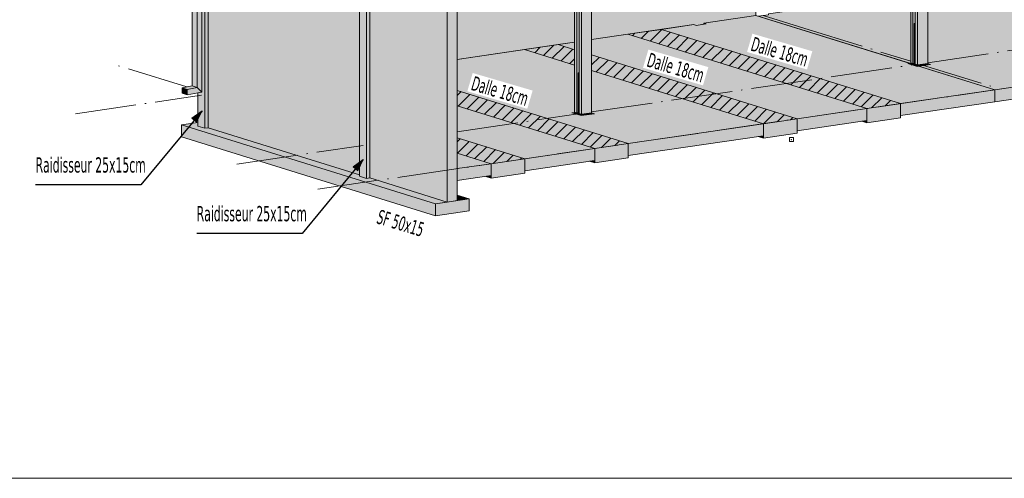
# Model space of a CAD drawing. Header units: millimetres. Extents: x 0 to 1517, y -116 to 725.
# Tile 211 of 256: x 941 to 1102, y 245 to 320. Entities that reach past the tile are written whole.
import ezdxf

# ---------------------------------------------------------------- set-up
doc = ezdxf.new("R2010")
doc.units = ezdxf.units.MM
doc.linetypes.add('CADWORK_5', pattern=[13.2, 10, -1.5, 0.2, -1.5])
doc.layers.add('Ech.1_100', color=7, linetype='Continuous')
doc.layers.add('Ech.1_75', color=7, linetype='Continuous')
doc.styles.add('tahoma-', font='txt', dxfattribs={"height": 1})
doc.dimstyles.new('ISO-25', dxfattribs={"dimtxt": 2.5, "dimasz": 2.5, "dimexe": 1.25, "dimexo": 0.625, "dimtad": 1, "dimtxsty": 'Standard', "dimcen": 2.5, "dimadec": 0, "dimazin": 0, "dimtfac": 1, "dimtmove": 0, "dimatfit": 3, "dimfxl": 1, "dimarcsym": 0})
pattern_1 = [(45, (0, 0), (-0.942809, 0.942809), [])]

# ---------------------------------------------------------------- blocks, each defined once
blk = doc.blocks.new('CDWK_PTTYP01')
at = {"color": 0, "linetype": 'Continuous', "lineweight": -2}
for p, q in [((-0.5, 0.5), (0.5, 0.5)), ((-0.5, -0.5), (-0.5, 0.5)), ((0.5, 0.5), (0.5, -0.5)), ((0.5, -0.5), (-0.5, -0.5))]:
    blk.add_line(p, q, dxfattribs=at)
blk.add_point((0, 0), dxfattribs=at)
blk = doc.blocks.new('cw-line-extremity2')
at = {"linetype": 'Continuous', "lineweight": 0}
blk.add_hatch(color=0, dxfattribs=at).paths.add_polyline_path([(0, 0), (2, 0.5), (2, -0.5)])
at = {"color": 0, "linetype": 'Continuous', "lineweight": -2}
for p, q in [((0, 0), (2, 0.5)), ((2, -0.5), (0, 0)), ((2, 0.5), (2, -0.5))]:
    blk.add_line(p, q, dxfattribs=at)

msp = doc.modelspace()

# ---------------------------------------------------------------- hatches: boundary and pattern name
at = {"layer": 'Ech.1_75', "linetype": 'Continuous', "lineweight": 5, "true_color": 0xe0c8b3, "transparency": 33554687}
for points in [[(1087.835, 312.35), (1089.483, 312.591), (1089.483, 356.072), (1088, 356.533), (1088, 358.268), (1089.483, 359.6), (1089.483, 370.401), (1088, 370.861), (1087.835, 370.837), (1087.835, 312.35)], [(1034.373, 344.997), (1033.054, 344.804), (1033.054, 347.015), (1034.537, 349.113), (1034.537, 352.587), (1032.889, 353.099), (1032.889, 304.293), (1034.537, 304.534), (1034.537, 345.231), (1034.373, 344.997)], [(1087.835, 351.298), (1087.457, 351.243), (1087.457, 312.467), (1087.835, 312.35), (1087.835, 351.298)], [(1086.702, 312.701), (1087.08, 312.584), (1087.08, 348.059), (1086.702, 348.262), (1086.702, 312.701)], [(1087.294, 319.129), (1087.457, 319.153), (1087.457, 347.856), (1087.08, 348.059), (1087.08, 312.584), (1087.268, 312.612), (1087.268, 319.118), (1087.269, 319.12), (1087.272, 319.122), (1087.275, 319.124), (1087.281, 319.126), (1087.287, 319.127), (1087.294, 319.129)], [(1032.134, 343.13), (1031.756, 343.075), (1031.756, 304.645), (1032.134, 304.527), (1032.134, 343.13)], [(1032.348, 311.072), (1032.511, 311.096), (1032.511, 343.186), (1032.134, 343.13), (1032.134, 304.527), (1032.322, 304.555), (1032.322, 311.062), (1032.323, 311.064), (1032.326, 311.066), (1032.329, 311.067), (1032.335, 311.069), (1032.341, 311.071), (1032.348, 311.072)], [(1032.889, 343.241), (1032.511, 343.186), (1032.511, 304.41), (1032.889, 304.293), (1032.889, 343.241)]]:
    msp.add_hatch(color=9, dxfattribs=at).paths.add_polyline_path(points)
at = {"layer": 'Ech.1_75', "linetype": 'Continuous', "lineweight": 5, "true_color": 0xfdfdfd, "transparency": 33554687}
for points in [[(1051.62, 318.819), (1052.89, 319.006), (1052.89, 319.178), (1061.407, 320.427), (1061.407, 347.423), (1034.537, 343.483), (1034.537, 316.487), (1051.242, 318.937), (1051.62, 318.819)], [(1008.853, 339.717), (1008.487, 339.663), (1008.487, 339.134), (1012.02, 338.037), (1012.02, 337.385), (1010.921, 337.224), (1010.611, 337.32), (1010.611, 325.066), (1012.02, 324.629), (1012.02, 324.229), (1012.569, 324.058), (1012.569, 313.266), (1031.756, 316.079), (1031.756, 343.075), (1012.67, 340.276), (1012.983, 338.836), (1012.45, 338.6), (1008.853, 339.717)], [(996.591, 326.313), (971.845, 333.998), (971.845, 302.084), (996.591, 294.399), (996.591, 326.313)], [(1010.921, 321.862), (998.273, 325.79), (998.273, 293.876), (1010.921, 289.948), (1010.921, 321.862)]]:
    msp.add_hatch(color=7, dxfattribs=at).paths.add_polyline_path(points)
at = {"layer": 'Ech.1_75', "linetype": 'Continuous', "lineweight": 5, "true_color": 0xd7d7ea, "transparency": 33554687}
for points in [[(969.215, 308.921), (970.046, 308.663), (970.046, 339.704), (969.215, 339.962), (969.215, 308.921)], [(970.815, 339.465), (970.046, 339.704), (970.046, 308.663), (970.815, 307.891), (970.815, 339.465)], [(968.398, 308.363), (970.046, 308.663), (969.215, 308.921), (967.567, 308.621), (968.398, 308.363)], [(968.398, 308.363), (967.567, 308.621), (967.59, 307.713), (968.421, 307.455), (968.398, 308.363)], [(970.046, 308.663), (968.398, 308.363), (968.421, 307.455), (970.815, 307.891), (970.046, 308.663)]]:
    msp.add_hatch(color=254, dxfattribs=at).paths.add_polyline_path(points)
at = {"layer": 'Ech.1_75', "linetype": 'Continuous', "lineweight": 5, "true_color": 0xf3f3f3, "transparency": 33554687}
for points in [[(970.815, 307.891), (970.163, 307.772), (970.163, 302.355), (971.296, 302.003), (971.296, 339.316), (970.815, 339.465), (970.815, 307.891)], [(971.296, 302.003), (971.845, 302.084), (971.845, 334.49), (971.673, 334.465), (971.296, 334.582), (971.296, 302.003)], [(996.602, 331.903), (996.591, 331.902), (996.591, 294.147), (997.724, 293.796), (997.724, 332.002), (996.657, 332.333), (996.657, 331.976), (996.656, 331.966), (996.654, 331.956), (996.651, 331.946), (996.646, 331.937), (996.641, 331.928), (996.634, 331.92), (996.627, 331.914), (996.619, 331.909), (996.61, 331.905), (996.602, 331.903)], [(1135.089, 319.148), (1133.44, 318.906), (1132.308, 319.258), (1132.308, 325.036), (1119.65, 328.967), (1109.038, 327.411), (1109.038, 327.239), (1107.39, 326.997), (1107.012, 327.114), (1089.483, 324.544), (1089.483, 312.461), (1087.835, 312.219), (1100.483, 308.291), (1158.725, 316.831), (1135.089, 324.172), (1135.089, 319.148)], [(997.724, 293.796), (998.273, 293.876), (998.273, 326.282), (998.101, 326.257), (997.724, 326.374), (997.724, 293.796)], [(1086.702, 324.136), (1063.433, 320.724), (1063.433, 320.552), (1061.785, 320.31), (1086.702, 312.571), (1086.702, 324.136)], [(1053.268, 319.061), (1051.62, 318.819), (1051.242, 318.937), (1045.967, 318.163), (1085.043, 306.027), (1100.483, 308.291), (1061.407, 320.427), (1052.89, 319.178), (1053.268, 319.061)], [(1052.89, 319.006), (1053.268, 319.061), (1052.89, 319.178), (1052.89, 319.006)], [(1068.119, 303.546), (1079.548, 305.222), (1040.473, 317.357), (1034.537, 316.487), (1034.537, 313.976), (1068.119, 303.546)], [(1031.756, 316.079), (1029.044, 315.682), (1031.756, 314.839), (1031.756, 316.079)], [(1034.537, 304.404), (1032.889, 304.162), (1031.756, 304.514), (1031.756, 312.327), (1023.549, 314.876), (1012.569, 313.266), (1012.569, 308.187), (1040.537, 299.501), (1062.625, 302.74), (1034.537, 311.463), (1034.537, 304.404)], [(1023.613, 297.02), (1035.042, 298.696), (1012.569, 305.675), (1012.569, 300.45), (1023.613, 297.02)], [(971.845, 302.084), (971.296, 302.003), (970.163, 302.355), (970.163, 302.959), (967.468, 302.564), (1008.998, 289.666), (1010.921, 289.948), (998.273, 293.876), (997.724, 293.796), (996.591, 294.147), (996.591, 294.399), (971.845, 302.084)], [(1079.548, 303.268), (1078.694, 303.142), (1079.548, 302.877), (1079.548, 303.268)], [(967.468, 300.61), (1008.998, 287.712), (1008.998, 289.666), (967.468, 302.564), (967.468, 300.61)], [(1062.625, 300.786), (1061.77, 300.661), (1062.625, 300.395), (1062.625, 300.786)], [(1012.569, 295.4), (1018.119, 296.214), (1012.569, 297.938), (1012.569, 295.4)], [(1035.042, 296.742), (1034.187, 296.616), (1035.042, 296.351), (1035.042, 296.742)], [(1018.119, 294.26), (1017.264, 294.135), (1018.119, 293.869), (1018.119, 294.26)], [(1012.569, 290.19), (1014.492, 290.472), (1012.569, 291.069), (1012.569, 290.19)]]:
    msp.add_hatch(color=7, dxfattribs=at).paths.add_polyline_path(points)
at = {"layer": 'Ech.1_75', "linetype": 'Continuous', "lineweight": 5, "true_color": 0xf8f8f8, "transparency": 33554687}
msp.add_hatch(color=7, dxfattribs=at).paths.add_polyline_path([(1012.569, 322.104), (1010.921, 321.862), (1010.921, 289.948), (1012.569, 290.19), (1012.569, 322.104)])
at = {"layer": 'Ech.1_75', "linetype": 'Continuous', "lineweight": 5, "true_color": 0xb3d6f7, "transparency": 33554687}
for points in [[(1087.457, 319.153), (1087.294, 319.129), (1087.287, 319.127), (1087.281, 319.126), (1087.275, 319.124), (1087.272, 319.122), (1087.269, 319.12), (1087.268, 319.118), (1087.268, 319.118), (1087.269, 319.116), (1087.271, 319.114), (1087.274, 319.113), (1087.279, 319.111), (1087.457, 319.055), (1087.457, 319.07), (1087.323, 319.112), (1087.32, 319.113), (1087.318, 319.115), (1087.316, 319.116), (1087.316, 319.117), (1087.316, 319.117), (1087.317, 319.118), (1087.318, 319.12), (1087.321, 319.121), (1087.324, 319.122), (1087.328, 319.123), (1087.333, 319.124), (1087.457, 319.142), (1087.457, 319.153)], [(1087.276, 312.599), (1087.279, 312.598), (1087.279, 319.111), (1087.274, 319.113), (1087.271, 319.114), (1087.269, 319.116), (1087.268, 319.118), (1087.268, 312.605), (1087.268, 312.604), (1087.269, 312.603), (1087.269, 312.602), (1087.271, 312.601), (1087.272, 312.6), (1087.274, 312.599), (1087.276, 312.599)], [(1087.279, 312.598), (1087.457, 312.542), (1087.457, 319.055), (1087.279, 319.111), (1087.279, 312.598)], [(1087.333, 319.124), (1087.328, 319.123), (1087.324, 319.122), (1087.321, 319.121), (1087.318, 319.12), (1087.317, 319.118), (1087.316, 319.117), (1087.316, 319.117), (1087.316, 319.116), (1087.318, 319.115), (1087.32, 319.113), (1087.323, 319.112), (1087.333, 319.109), (1087.333, 319.124)], [(1087.457, 319.142), (1087.333, 319.124), (1087.333, 319.109), (1087.457, 319.07), (1087.457, 319.142)], [(1087.835, 312.35), (1086.702, 312.701), (1086.702, 312.571), (1087.835, 312.219), (1087.835, 312.35)], [(1087.268, 312.612), (1087.08, 312.584), (1087.457, 312.467), (1087.457, 312.542), (1087.279, 312.598), (1087.276, 312.599), (1087.274, 312.599), (1087.272, 312.6), (1087.271, 312.601), (1087.269, 312.602), (1087.269, 312.603), (1087.268, 312.604), (1087.268, 312.605), (1087.268, 312.612)], [(1087.835, 312.219), (1089.483, 312.461), (1089.483, 312.591), (1087.835, 312.35), (1087.835, 312.219)], [(1032.511, 311.096), (1032.348, 311.072), (1032.341, 311.071), (1032.335, 311.069), (1032.329, 311.067), (1032.326, 311.066), (1032.323, 311.064), (1032.322, 311.062), (1032.322, 311.061), (1032.323, 311.06), (1032.325, 311.058), (1032.328, 311.056), (1032.333, 311.054), (1032.511, 310.998), (1032.511, 311.014), (1032.377, 311.055), (1032.374, 311.056), (1032.372, 311.058), (1032.37, 311.059), (1032.37, 311.06), (1032.37, 311.06), (1032.371, 311.062), (1032.372, 311.063), (1032.375, 311.064), (1032.378, 311.065), (1032.382, 311.066), (1032.387, 311.067), (1032.511, 311.085), (1032.511, 311.096)], [(1032.33, 304.542), (1032.333, 304.541), (1032.333, 311.054), (1032.328, 311.056), (1032.325, 311.058), (1032.323, 311.06), (1032.322, 311.061), (1032.322, 304.548), (1032.322, 304.547), (1032.323, 304.546), (1032.323, 304.545), (1032.325, 304.545), (1032.326, 304.544), (1032.328, 304.543), (1032.33, 304.542)], [(1032.333, 304.541), (1032.511, 304.485), (1032.511, 310.998), (1032.333, 311.054), (1032.333, 304.541)], [(1032.387, 311.067), (1032.382, 311.066), (1032.378, 311.065), (1032.375, 311.064), (1032.372, 311.063), (1032.371, 311.062), (1032.37, 311.06), (1032.37, 311.06), (1032.37, 311.059), (1032.372, 311.058), (1032.374, 311.056), (1032.377, 311.055), (1032.387, 311.052), (1032.387, 311.067)], [(1032.511, 311.085), (1032.387, 311.067), (1032.387, 311.052), (1032.511, 311.014), (1032.511, 311.085)], [(1032.889, 304.293), (1031.756, 304.645), (1031.756, 304.514), (1032.889, 304.162), (1032.889, 304.293)], [(1032.322, 304.555), (1032.134, 304.527), (1032.511, 304.41), (1032.511, 304.485), (1032.333, 304.541), (1032.33, 304.542), (1032.328, 304.543), (1032.326, 304.544), (1032.325, 304.545), (1032.323, 304.545), (1032.323, 304.546), (1032.322, 304.547), (1032.322, 304.548), (1032.322, 304.555)], [(1032.889, 304.162), (1034.537, 304.404), (1034.537, 304.534), (1032.889, 304.293), (1032.889, 304.162)]]:
    msp.add_hatch(color=254, dxfattribs=at).paths.add_polyline_path(points)
at = {"layer": 'Ech.1_75', "linetype": 'Continuous', "lineweight": 5, "true_color": 0xdcdcdc, "transparency": 33554687}
for points in [[(1045.967, 318.163), (1040.473, 317.357), (1079.548, 305.222), (1085.043, 306.027), (1045.967, 318.163)], [(1029.044, 315.682), (1023.549, 314.876), (1031.756, 312.327), (1031.756, 314.839), (1029.044, 315.682)], [(1158.725, 316.831), (1100.483, 308.291), (1100.483, 306.337), (1158.725, 314.878), (1158.725, 316.831)], [(1062.625, 302.74), (1068.119, 303.546), (1034.537, 313.976), (1034.537, 311.463), (1062.625, 302.74)], [(1035.042, 298.696), (1040.537, 299.501), (1012.569, 308.187), (1012.569, 305.675), (1035.042, 298.696)], [(1100.483, 308.291), (1085.043, 306.027), (1085.043, 304.073), (1100.483, 306.337), (1100.483, 308.291)], [(1079.548, 302.877), (1085.043, 303.683), (1085.043, 306.027), (1079.548, 305.222), (1079.548, 302.877)], [(1068.119, 301.592), (1079.548, 303.268), (1079.548, 305.222), (1068.119, 303.546), (1068.119, 301.592)], [(1040.537, 297.547), (1062.625, 300.786), (1062.625, 302.74), (1040.537, 299.501), (1040.537, 297.547)], [(1062.625, 300.395), (1068.119, 301.201), (1068.119, 303.546), (1062.625, 302.74), (1062.625, 300.395)], [(1018.119, 296.214), (1023.613, 297.02), (1012.569, 300.45), (1012.569, 297.938), (1018.119, 296.214)], [(1035.042, 296.351), (1040.537, 297.157), (1040.537, 299.501), (1035.042, 298.696), (1035.042, 296.351)], [(1023.613, 295.066), (1035.042, 296.742), (1035.042, 298.696), (1023.613, 297.02), (1023.613, 295.066)], [(1018.119, 293.869), (1023.613, 294.675), (1023.613, 297.02), (1018.119, 296.214), (1018.119, 293.869)], [(1018.119, 296.214), (1012.569, 295.4), (1012.569, 293.446), (1018.119, 294.26), (1018.119, 296.214)], [(1008.998, 287.712), (1014.492, 288.518), (1014.492, 290.472), (1008.998, 289.666), (1008.998, 287.712)]]:
    msp.add_hatch(color=254, dxfattribs=at).paths.add_polyline_path(points)
at = {"layer": 'Ech.1_75', "linetype": 'Continuous', "lineweight": 5, "transparency": 33554687}
h = msp.add_hatch(dxfattribs=at)
h.set_pattern_fill('CDWK_11', scale=1.333333, style=0, pattern_type=2)
h.set_pattern_definition(pattern_1)
h.paths.add_polyline_path([(1045.967, 318.163), (1040.473, 317.357), (1079.548, 305.222), (1085.043, 306.027), (1045.967, 318.163)])
h = msp.add_hatch(dxfattribs=at)
h.set_pattern_fill('CDWK_11', scale=1.333333, style=0, pattern_type=2)
h.set_pattern_definition(pattern_1)
h.paths.add_polyline_path([(1029.044, 315.682), (1023.549, 314.876), (1031.756, 312.327), (1031.756, 314.839), (1029.044, 315.682)])
h = msp.add_hatch(dxfattribs=at)
h.set_pattern_fill('CDWK_11', scale=1.333333, style=0, pattern_type=2)
h.set_pattern_definition(pattern_1)
h.paths.add_polyline_path([(1062.625, 302.74), (1068.119, 303.546), (1034.537, 313.976), (1034.537, 311.463), (1062.625, 302.74)])
h = msp.add_hatch(dxfattribs=at)
h.set_pattern_fill('CDWK_11', scale=1.333333, style=0, pattern_type=2)
h.set_pattern_definition(pattern_1)
h.paths.add_polyline_path([(1035.042, 298.696), (1040.537, 299.501), (1012.569, 308.187), (1012.569, 305.675), (1035.042, 298.696)])
h = msp.add_hatch(dxfattribs=at)
h.set_pattern_fill('CDWK_11', scale=1.333333, style=0, pattern_type=2)
h.set_pattern_definition(pattern_1)
h.paths.add_polyline_path([(1018.119, 296.214), (1023.613, 297.02), (1012.569, 300.45), (1012.569, 297.938), (1018.119, 296.214)])

# ---------------------------------------------------------------- linework, layer by layer
at = {"layer": 'Ech.1_100', "color": 7, "linetype": 'Continuous', "lineweight": 5}
msp.add_lwpolyline([(1510.917, 244.798), (1510.917, 457.821), (933.687, 457.821), (933.687, 244.798), (1510.917, 244.798)], close=True, dxfattribs=at)
at = {"layer": 'Ech.1_75', "color": 7, "linetype": 'Continuous', "lineweight": 5}
for points in [[(1087.835, 312.35), (1089.483, 312.591), (1089.483, 356.072), (1088, 356.533), (1088, 358.268), (1089.483, 359.6), (1089.483, 370.401), (1088, 370.861), (1087.835, 370.837), (1087.835, 312.35)], [(1034.373, 344.997), (1033.054, 344.804), (1033.054, 347.015), (1034.537, 349.113), (1034.537, 352.587), (1032.889, 353.099), (1032.889, 304.293), (1034.537, 304.534), (1034.537, 345.231), (1034.373, 344.997)], [(1087.835, 351.298), (1087.457, 351.243), (1087.457, 312.467), (1087.835, 312.35), (1087.835, 351.298)], [(1086.702, 312.701), (1087.08, 312.584), (1087.08, 348.059), (1086.702, 348.262), (1086.702, 312.701)], [(1087.294, 319.129), (1087.457, 319.153), (1087.457, 347.856), (1087.08, 348.059), (1087.08, 312.584), (1087.268, 312.612), (1087.268, 319.118), (1087.269, 319.12), (1087.272, 319.122), (1087.275, 319.124), (1087.281, 319.126), (1087.287, 319.127), (1087.294, 319.129)], [(1051.62, 318.819), (1052.89, 319.006), (1052.89, 319.178), (1061.407, 320.427), (1061.407, 347.423), (1034.537, 343.483), (1034.537, 316.487), (1051.242, 318.937), (1051.62, 318.819)], [(1008.853, 339.717), (1008.487, 339.663), (1008.487, 339.134), (1012.02, 338.037), (1012.02, 337.385), (1010.921, 337.224), (1010.611, 337.32), (1010.611, 325.066), (1012.02, 324.629), (1012.02, 324.229), (1012.569, 324.058), (1012.569, 313.266), (1031.756, 316.079), (1031.756, 343.075), (1012.67, 340.276), (1012.983, 338.836), (1012.45, 338.6), (1008.853, 339.717)], [(1032.134, 343.13), (1031.756, 343.075), (1031.756, 304.645), (1032.134, 304.527), (1032.134, 343.13)], [(1032.348, 311.072), (1032.511, 311.096), (1032.511, 343.186), (1032.134, 343.13), (1032.134, 304.527), (1032.322, 304.555), (1032.322, 311.062), (1032.323, 311.064), (1032.326, 311.066), (1032.329, 311.067), (1032.335, 311.069), (1032.341, 311.071), (1032.348, 311.072)], [(1032.889, 343.241), (1032.511, 343.186), (1032.511, 304.41), (1032.889, 304.293), (1032.889, 343.241)], [(969.215, 308.921), (970.046, 308.663), (970.046, 339.704), (969.215, 339.962), (969.215, 308.921)], [(970.815, 339.465), (970.046, 339.704), (970.046, 308.663), (970.815, 307.891), (970.815, 339.465)], [(970.815, 307.891), (970.163, 307.772), (970.163, 302.355), (971.296, 302.003), (971.296, 339.316), (970.815, 339.465), (970.815, 307.891)], [(971.296, 302.003), (971.845, 302.084), (971.845, 334.49), (971.673, 334.465), (971.296, 334.582), (971.296, 302.003)], [(996.591, 326.313), (971.845, 333.998), (971.845, 302.084), (996.591, 294.399), (996.591, 326.313)], [(996.602, 331.903), (996.591, 331.902), (996.591, 294.147), (997.724, 293.796), (997.724, 332.002), (996.657, 332.333), (996.657, 331.976), (996.656, 331.966), (996.654, 331.956), (996.651, 331.946), (996.646, 331.937), (996.641, 331.928), (996.634, 331.92), (996.627, 331.914), (996.619, 331.909), (996.61, 331.905), (996.602, 331.903)], [(1135.089, 319.148), (1133.44, 318.906), (1132.308, 319.258), (1132.308, 325.036), (1119.65, 328.967), (1109.038, 327.411), (1109.038, 327.239), (1107.39, 326.997), (1107.012, 327.114), (1089.483, 324.544), (1089.483, 312.461), (1087.835, 312.219), (1100.483, 308.291), (1158.725, 316.831), (1135.089, 324.172), (1135.089, 319.148)], [(997.724, 293.796), (998.273, 293.876), (998.273, 326.282), (998.101, 326.257), (997.724, 326.374), (997.724, 293.796)], [(1010.921, 321.862), (998.273, 325.79), (998.273, 293.876), (1010.921, 289.948), (1010.921, 321.862)], [(1086.702, 324.136), (1063.433, 320.724), (1063.433, 320.552), (1061.785, 320.31), (1086.702, 312.571), (1086.702, 324.136)], [(1012.569, 322.104), (1010.921, 321.862), (1010.921, 289.948), (1012.569, 290.19), (1012.569, 322.104)], [(1053.268, 319.061), (1051.62, 318.819), (1051.242, 318.937), (1045.967, 318.163), (1085.043, 306.027), (1100.483, 308.291), (1061.407, 320.427), (1052.89, 319.178), (1053.268, 319.061)], [(1052.89, 319.006), (1053.268, 319.061), (1052.89, 319.178), (1052.89, 319.006)], [(1087.457, 319.153), (1087.294, 319.129), (1087.287, 319.127), (1087.281, 319.126), (1087.275, 319.124), (1087.272, 319.122), (1087.269, 319.12), (1087.268, 319.118), (1087.268, 319.118), (1087.269, 319.116), (1087.271, 319.114), (1087.274, 319.113), (1087.279, 319.111), (1087.457, 319.055), (1087.457, 319.07), (1087.323, 319.112), (1087.32, 319.113), (1087.318, 319.115), (1087.316, 319.116), (1087.316, 319.117), (1087.316, 319.117), (1087.317, 319.118), (1087.318, 319.12), (1087.321, 319.121), (1087.324, 319.122), (1087.328, 319.123), (1087.333, 319.124), (1087.457, 319.142), (1087.457, 319.153)], [(1087.276, 312.599), (1087.279, 312.598), (1087.279, 319.111), (1087.274, 319.113), (1087.271, 319.114), (1087.269, 319.116), (1087.268, 319.118), (1087.268, 312.605), (1087.268, 312.604), (1087.269, 312.603), (1087.269, 312.602), (1087.271, 312.601), (1087.272, 312.6), (1087.274, 312.599), (1087.276, 312.599)], [(1087.279, 312.598), (1087.457, 312.542), (1087.457, 319.055), (1087.279, 319.111), (1087.279, 312.598)], [(1087.333, 319.124), (1087.328, 319.123), (1087.324, 319.122), (1087.321, 319.121), (1087.318, 319.12), (1087.317, 319.118), (1087.316, 319.117), (1087.316, 319.117), (1087.316, 319.116), (1087.318, 319.115), (1087.32, 319.113), (1087.323, 319.112), (1087.333, 319.109), (1087.333, 319.124)], [(1087.457, 319.142), (1087.333, 319.124), (1087.333, 319.109), (1087.457, 319.07), (1087.457, 319.142)], [(1068.119, 303.546), (1079.548, 305.222), (1040.473, 317.357), (1034.537, 316.487), (1034.537, 313.976), (1068.119, 303.546)], [(1045.967, 318.163), (1040.473, 317.357), (1079.548, 305.222), (1085.043, 306.027), (1045.967, 318.163)], [(1029.044, 315.682), (1023.549, 314.876), (1031.756, 312.327), (1031.756, 314.839), (1029.044, 315.682)], [(1031.756, 316.079), (1029.044, 315.682), (1031.756, 314.839), (1031.756, 316.079)], [(1158.725, 316.831), (1100.483, 308.291), (1100.483, 306.337), (1158.725, 314.878), (1158.725, 316.831)], [(1034.537, 304.404), (1032.889, 304.162), (1031.756, 304.514), (1031.756, 312.327), (1023.549, 314.876), (1012.569, 313.266), (1012.569, 308.187), (1040.537, 299.501), (1062.625, 302.74), (1034.537, 311.463), (1034.537, 304.404)], [(1062.625, 302.74), (1068.119, 303.546), (1034.537, 313.976), (1034.537, 311.463), (1062.625, 302.74)], [(1087.835, 312.35), (1086.702, 312.701), (1086.702, 312.571), (1087.835, 312.219), (1087.835, 312.35)], [(1087.268, 312.612), (1087.08, 312.584), (1087.457, 312.467), (1087.457, 312.542), (1087.279, 312.598), (1087.276, 312.599), (1087.274, 312.599), (1087.272, 312.6), (1087.271, 312.601), (1087.269, 312.602), (1087.269, 312.603), (1087.268, 312.604), (1087.268, 312.605), (1087.268, 312.612)], [(1087.835, 312.219), (1089.483, 312.461), (1089.483, 312.591), (1087.835, 312.35), (1087.835, 312.219)], [(1032.511, 311.096), (1032.348, 311.072), (1032.341, 311.071), (1032.335, 311.069), (1032.329, 311.067), (1032.326, 311.066), (1032.323, 311.064), (1032.322, 311.062), (1032.322, 311.061), (1032.323, 311.06), (1032.325, 311.058), (1032.328, 311.056), (1032.333, 311.054), (1032.511, 310.998), (1032.511, 311.014), (1032.377, 311.055), (1032.374, 311.056), (1032.372, 311.058), (1032.37, 311.059), (1032.37, 311.06), (1032.37, 311.06), (1032.371, 311.062), (1032.372, 311.063), (1032.375, 311.064), (1032.378, 311.065), (1032.382, 311.066), (1032.387, 311.067), (1032.511, 311.085), (1032.511, 311.096)], [(1032.33, 304.542), (1032.333, 304.541), (1032.333, 311.054), (1032.328, 311.056), (1032.325, 311.058), (1032.323, 311.06), (1032.322, 311.061), (1032.322, 304.548), (1032.322, 304.547), (1032.323, 304.546), (1032.323, 304.545), (1032.325, 304.545), (1032.326, 304.544), (1032.328, 304.543), (1032.33, 304.542)], [(1032.333, 304.541), (1032.511, 304.485), (1032.511, 310.998), (1032.333, 311.054), (1032.333, 304.541)], [(1032.387, 311.067), (1032.382, 311.066), (1032.378, 311.065), (1032.375, 311.064), (1032.372, 311.063), (1032.371, 311.062), (1032.37, 311.06), (1032.37, 311.06), (1032.37, 311.059), (1032.372, 311.058), (1032.374, 311.056), (1032.377, 311.055), (1032.387, 311.052), (1032.387, 311.067)], [(1032.511, 311.085), (1032.387, 311.067), (1032.387, 311.052), (1032.511, 311.014), (1032.511, 311.085)], [(968.398, 308.363), (970.046, 308.663), (969.215, 308.921), (967.567, 308.621), (968.398, 308.363)], [(968.398, 308.363), (967.567, 308.621), (967.59, 307.713), (968.421, 307.455), (968.398, 308.363)], [(970.046, 308.663), (968.398, 308.363), (968.421, 307.455), (970.815, 307.891), (970.046, 308.663)], [(1035.042, 298.696), (1040.537, 299.501), (1012.569, 308.187), (1012.569, 305.675), (1035.042, 298.696)], [(1100.483, 308.291), (1085.043, 306.027), (1085.043, 304.073), (1100.483, 306.337), (1100.483, 308.291)], [(1079.548, 302.877), (1085.043, 303.683), (1085.043, 306.027), (1079.548, 305.222), (1079.548, 302.877)], [(1023.613, 297.02), (1035.042, 298.696), (1012.569, 305.675), (1012.569, 300.45), (1023.613, 297.02)], [(1032.889, 304.293), (1031.756, 304.645), (1031.756, 304.514), (1032.889, 304.162), (1032.889, 304.293)], [(1032.322, 304.555), (1032.134, 304.527), (1032.511, 304.41), (1032.511, 304.485), (1032.333, 304.541), (1032.33, 304.542), (1032.328, 304.543), (1032.326, 304.544), (1032.325, 304.545), (1032.323, 304.545), (1032.323, 304.546), (1032.322, 304.547), (1032.322, 304.548), (1032.322, 304.555)], [(1032.889, 304.162), (1034.537, 304.404), (1034.537, 304.534), (1032.889, 304.293), (1032.889, 304.162)], [(1068.119, 301.592), (1079.548, 303.268), (1079.548, 305.222), (1068.119, 303.546), (1068.119, 301.592)], [(971.845, 302.084), (971.296, 302.003), (970.163, 302.355), (970.163, 302.959), (967.468, 302.564), (1008.998, 289.666), (1010.921, 289.948), (998.273, 293.876), (997.724, 293.796), (996.591, 294.147), (996.591, 294.399), (971.845, 302.084)], [(1040.537, 297.547), (1062.625, 300.786), (1062.625, 302.74), (1040.537, 299.501), (1040.537, 297.547)], [(1062.625, 300.395), (1068.119, 301.201), (1068.119, 303.546), (1062.625, 302.74), (1062.625, 300.395)], [(1079.548, 303.268), (1078.694, 303.142), (1079.548, 302.877), (1079.548, 303.268)], [(967.468, 300.61), (1008.998, 287.712), (1008.998, 289.666), (967.468, 302.564), (967.468, 300.61)], [(1018.119, 296.214), (1023.613, 297.02), (1012.569, 300.45), (1012.569, 297.938), (1018.119, 296.214)], [(1035.042, 296.351), (1040.537, 297.157), (1040.537, 299.501), (1035.042, 298.696), (1035.042, 296.351)], [(1062.625, 300.786), (1061.77, 300.661), (1062.625, 300.395), (1062.625, 300.786)], [(1012.569, 295.4), (1018.119, 296.214), (1012.569, 297.938), (1012.569, 295.4)], [(1023.613, 295.066), (1035.042, 296.742), (1035.042, 298.696), (1023.613, 297.02), (1023.613, 295.066)], [(1018.119, 293.869), (1023.613, 294.675), (1023.613, 297.02), (1018.119, 296.214), (1018.119, 293.869)], [(1035.042, 296.742), (1034.187, 296.616), (1035.042, 296.351), (1035.042, 296.742)], [(1018.119, 296.214), (1012.569, 295.4), (1012.569, 293.446), (1018.119, 294.26), (1018.119, 296.214)], [(1018.119, 294.26), (1017.264, 294.135), (1018.119, 293.869), (1018.119, 294.26)], [(1008.998, 287.712), (1014.492, 288.518), (1014.492, 290.472), (1008.998, 289.666), (1008.998, 287.712)], [(1012.569, 290.19), (1014.492, 290.472), (1012.569, 291.069), (1012.569, 290.19)]]:
    msp.add_lwpolyline(points, close=True, dxfattribs=at)
at = {"layer": 'Ech.1_75', "color": 7, "linetype": 'CADWORK_5', "lineweight": 5, "flags": 128}
for points in [[(1069.216, 318.379), (1062.609, 320.431)], [(968.337, 308.761), (957.001, 312.281)]]:
    msp.add_lwpolyline(points, dxfattribs=at)
at = {"layer": 'Ech.1_75', "color": 7, "linetype": 'CADWORK_5', "lineweight": 5}
for points in [[(1069.216, 318.379), (1086.702, 312.948)], [(1089.483, 312.72), (1119.694, 317.15)], [(989.766, 292.057), (1132.908, 313.046)], [(1034.537, 304.663), (1087.269, 312.395)], [(1088.659, 312.34), (1101.307, 308.412)], [(950.125, 304.369), (970.729, 307.39)], [(1012.569, 301.442), (1032.323, 304.338)], [(976.553, 296.161), (997.157, 299.182)]]:
    msp.add_lwpolyline(points, dxfattribs=at)
at = {"layer": 'Ech.1_75', "color": 9, "linetype": 'CADWORK_5', "lineweight": 5, "flags": 128}
for points in [[(1086.239, 312.589), (1086.702, 312.657)], [(1087.749, 312.12), (1086.239, 312.589)], [(1089.947, 312.443), (1087.749, 312.12)], [(1089.947, 312.443), (1089.483, 312.587)], [(1031.293, 304.533), (1031.756, 304.601)], [(1032.803, 304.064), (1031.293, 304.533)], [(1035.001, 304.386), (1032.803, 304.064)], [(1035.001, 304.386), (1034.537, 304.53)]]:
    msp.add_lwpolyline(points, dxfattribs=at)

# ---------------------------------------------------------------- block references
at = {"layer": 'Ech.1_100', "color": 7, "lineweight": 5, "rotation": 230.4403320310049}
for p in [(970.839, 304.858), (997.181, 296.902)]:
    msp.add_blockref('cw-line-extremity2', p, dxfattribs=at)
at = {"layer": 'Ech.1_75', "color": 8, "lineweight": 5, "xscale": 0.6666666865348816, "yscale": 0.6666666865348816, "zscale": 0.6666666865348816}
msp.add_blockref('CDWK_PTTYP01', (1067.206, 300.158), dxfattribs=at)

# ---------------------------------------------------------------- texts
at = {"layer": 'Ech.1_100', "linetype": 'Continuous', "char_height": 2.5, "attachment_point": 1, "style": 'tahoma-'}
for insert in [(943.622, 297.263), (969.964, 289.307)]:
    msp.add_mtext('\\C9;\\fTahoma|b0|i0;\\W0.600000;Raidisseur 25x15cm', dxfattribs=dict(at, insert=insert))

# ---------------------------------------------------------------- leaders
at = {"layer": 'Ech.1_100', "color": 7, "linetype": 'Continuous', "lineweight": 5, "has_arrowhead": 0}
for points in [[(970.839, 304.858), (960.847, 292.763), (943.622, 292.763)], [(997.181, 296.902), (987.19, 284.807), (969.964, 284.807)]]:
    msp.add_leader(points, dimstyle='ISO-25', dxfattribs=at)

# ---------------------------------------------------------------- next in the draw order: texts
at = {"layer": 'Ech.1_100', "color": 7, "linetype": 'Continuous', "char_height": 2.5, "attachment_point": 1, "rotation": 343.6707, "style": 'tahoma-', "bg_fill": 3, "box_fill_scale": 1.15, "bg_fill_color": 256, "bg_fill_true_color": 13158600, "bg_fill_transparency": 33554687}
for insert in [(1061.078, 316.993), (1015.344, 310.57)]:
    msp.add_mtext('\\A1;\\fTahoma|b0|i0;\\W0.600000;\\H2.359200;Dalle 18cm', dxfattribs=dict(at, insert=insert))
at = {"layer": 'Ech.1_100', "color": 9, "linetype": 'Continuous', "insert": (999.917, 288.77), "char_height": 2.5, "attachment_point": 1, "rotation": 343.09775, "style": 'tahoma-', "bg_fill": 3, "box_fill_scale": 1.15, "bg_fill_color": 256, "bg_fill_true_color": 13158600, "bg_fill_transparency": 33554687}
msp.add_mtext('\\A1;\\fTahoma|b0|i0;\\W0.600000;\\H2.359300;SF 50x15', dxfattribs=at)

# ---------------------------------------------------------------- next in the draw order: texts
at = {"layer": 'Ech.1_100', "color": 9, "linetype": 'Continuous', "insert": (1066.838, 344.366), "char_height": 2.5, "attachment_point": 1, "rotation": 270, "style": 'tahoma-', "bg_fill": 3, "box_fill_scale": 1.15, "bg_fill_color": 256, "bg_fill_true_color": 13158600, "bg_fill_transparency": 33554687}
msp.add_mtext('\\A1;\\fTahoma|b0|i0;\\W0.600000;\\H2.366200;Raidisseur 25x15cm', dxfattribs=at)
at = {"layer": 'Ech.1_100', "color": 7, "linetype": 'Continuous', "insert": (1044.072, 314.4), "char_height": 2.5, "attachment_point": 1, "rotation": 343.6707, "style": 'tahoma-', "bg_fill": 3, "box_fill_scale": 1.15, "bg_fill_color": 256, "bg_fill_true_color": 13158600, "bg_fill_transparency": 33554687}
msp.add_mtext('\\A1;\\fTahoma|b0|i0;\\W0.600000;\\H2.359200;Dalle 18cm', dxfattribs=at)

doc.saveas('drawing.dxf')
